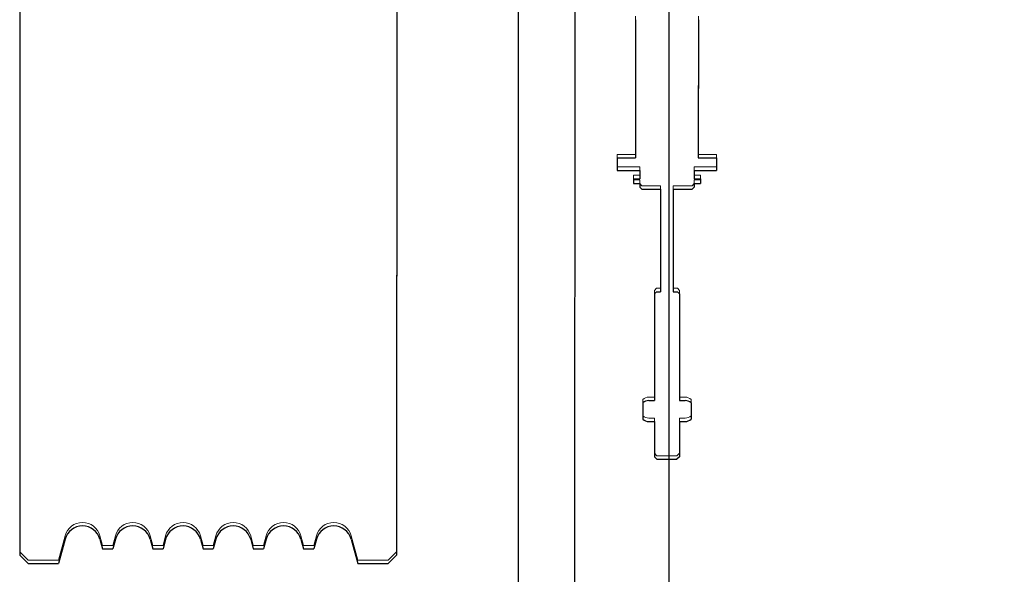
# Model space of a CAD drawing. Header units: millimetres. Extents: x -8642 to 28269, y -6609 to 3701.
# Tile 27 of 256: x -1247 to -1224, y -5043 to -5030. Entities that reach past the tile are written whole.
import ezdxf

# ---------------------------------------------------------------- set-up
doc = ezdxf.new("R2010")
doc.units = ezdxf.units.MM
doc.header["$LTSCALE"] = 1000
doc.header["$MEASUREMENT"] = 0
doc.linetypes.add('rzut 1 pietra$0$ArchiTECH.PC Solid Line Type', pattern=[0])
doc.linetypes.add('SUFIT_1 PIETRO$0$ArchiTECH.PC Solid Line Type', pattern=[0])
doc.layers.add('_Etap_5_opis', color=7, linetype='Continuous', lineweight=30)
doc.layers.add('IS_ARCH', color=254, linetype='Continuous', lineweight=18)
doc.layers.add('SUFIT_1 PIETRO$0$INWENTARYZACJA', color=254, linetype='Continuous')
doc.styles.add('romans1', font='simplex.shx', dxfattribs={"width": 0.8})

msp = doc.modelspace()

# ---------------------------------------------------------------- linework, layer by layer
at = {"layer": 'IS_ARCH', "linetype": 'rzut 1 pietra$0$ArchiTECH.PC Solid Line Type'}
for p, q in [((-1235.314, -4988.247), (-1235.321, -5054.647)), ((-1235.314, -4988.247), (-1235.321, -5054.647)), ((-1235.314, -4988.247), (-1235.321, -5054.647)), ((-1233.964, -4988.297), (-1233.971, -5054.497)), ((-1233.964, -4988.297), (-1233.971, -5054.497)), ((-1233.964, -4988.297), (-1233.971, -5054.497)), ((-1231.715, -4993.147), (-1231.72, -5049.747)), ((-1231.715, -4993.147), (-1231.72, -5049.747)), ((-1231.715, -4993.147), (-1231.72, -5049.747)), ((-1247.215, -5000.546), (-1247.22, -5042.346)), ((-1247.215, -5000.546), (-1247.22, -5042.346)), ((-1247.215, -5000.546), (-1247.22, -5042.346)), ((-1238.215, -5000.547), (-1238.22, -5042.347)), ((-1238.215, -5000.547), (-1238.22, -5042.347)), ((-1238.215, -5000.547), (-1238.22, -5042.347)), ((-1232.515, -5029.555), (-1232.516, -5032.855)), ((-1232.515, -5029.555), (-1232.516, -5032.855)), ((-1232.515, -5029.555), (-1232.516, -5032.855)), ((-1231.015, -5029.555), (-1231.016, -5032.855)), ((-1231.015, -5029.555), (-1231.016, -5032.855)), ((-1231.015, -5029.555), (-1231.016, -5032.855)), ((-1232.951, -5032.855), (-1232.951, -5033.155)), ((-1232.951, -5032.855), (-1232.516, -5032.855)), ((-1232.951, -5032.855), (-1232.951, -5033.155)), ((-1232.951, -5032.855), (-1232.516, -5032.855)), ((-1232.951, -5032.855), (-1232.516, -5032.855)), ((-1232.951, -5032.855), (-1232.951, -5033.155)), ((-1231.016, -5032.855), (-1230.581, -5032.855)), ((-1231.016, -5032.855), (-1230.581, -5032.855)), ((-1231.016, -5032.855), (-1230.581, -5032.855)), ((-1230.581, -5032.855), (-1230.581, -5033.155)), ((-1230.581, -5032.855), (-1230.581, -5033.155)), ((-1230.581, -5032.855), (-1230.581, -5033.155)), ((-1232.951, -5033.155), (-1232.416, -5033.155)), ((-1232.951, -5033.155), (-1232.416, -5033.155)), ((-1232.951, -5033.155), (-1232.416, -5033.155)), ((-1232.566, -5033.355), (-1232.416, -5033.355)), ((-1232.566, -5033.355), (-1232.566, -5033.465)), ((-1232.566, -5033.355), (-1232.416, -5033.355)), ((-1232.566, -5033.355), (-1232.566, -5033.465)), ((-1232.566, -5033.355), (-1232.566, -5033.465)), ((-1232.566, -5033.355), (-1232.416, -5033.355)), ((-1232.416, -5033.155), (-1232.416, -5033.355)), ((-1232.416, -5033.155), (-1232.416, -5033.355)), ((-1232.416, -5033.155), (-1232.416, -5033.355)), ((-1231.116, -5033.155), (-1231.116, -5033.355)), ((-1231.116, -5033.155), (-1230.581, -5033.155)), ((-1231.116, -5033.155), (-1231.116, -5033.355)), ((-1231.116, -5033.155), (-1230.581, -5033.155)), ((-1231.116, -5033.155), (-1230.581, -5033.155)), ((-1231.116, -5033.155), (-1231.116, -5033.355)), ((-1231.116, -5033.355), (-1230.966, -5033.355)), ((-1231.116, -5033.355), (-1230.966, -5033.355)), ((-1231.116, -5033.355), (-1230.966, -5033.355)), ((-1230.966, -5033.355), (-1230.966, -5033.465)), ((-1230.966, -5033.355), (-1230.966, -5033.465)), ((-1230.966, -5033.355), (-1230.966, -5033.465)), ((-1232.566, -5033.465), (-1232.416, -5033.465)), ((-1232.566, -5033.465), (-1232.416, -5033.465)), ((-1232.566, -5033.465), (-1232.416, -5033.465)), ((-1232.416, -5033.465), (-1232.416, -5033.555)), ((-1232.416, -5033.465), (-1232.416, -5033.555)), ((-1232.416, -5033.465), (-1232.416, -5033.555)), ((-1232.416, -5033.555), (-1232.366, -5033.605)), ((-1232.416, -5033.555), (-1232.366, -5033.605)), ((-1232.416, -5033.555), (-1232.366, -5033.605)), ((-1231.116, -5033.555), (-1231.166, -5033.605)), ((-1231.116, -5033.555), (-1231.166, -5033.605)), ((-1231.116, -5033.555), (-1231.166, -5033.605)), ((-1231.116, -5033.465), (-1231.116, -5033.555)), ((-1231.116, -5033.465), (-1230.966, -5033.465)), ((-1231.116, -5033.465), (-1231.116, -5033.555)), ((-1231.116, -5033.465), (-1230.966, -5033.465)), ((-1231.116, -5033.465), (-1230.966, -5033.465)), ((-1231.116, -5033.465), (-1231.116, -5033.555)), ((-1232.366, -5033.605), (-1231.916, -5033.605)), ((-1232.366, -5033.605), (-1231.916, -5033.605)), ((-1232.366, -5033.605), (-1231.916, -5033.605)), ((-1231.916, -5033.605), (-1231.916, -5036.053)), ((-1231.916, -5033.605), (-1231.916, -5036.053)), ((-1231.916, -5033.605), (-1231.916, -5036.053)), ((-1231.616, -5033.605), (-1231.616, -5036.053)), ((-1231.616, -5033.605), (-1231.166, -5033.605)), ((-1231.616, -5033.605), (-1231.616, -5036.053)), ((-1231.616, -5033.605), (-1231.166, -5033.605)), ((-1231.616, -5033.605), (-1231.166, -5033.605)), ((-1231.616, -5033.605), (-1231.616, -5036.053)), ((-1232.016, -5036.053), (-1232.066, -5036.103)), ((-1232.016, -5036.053), (-1232.066, -5036.103)), ((-1232.016, -5036.053), (-1232.066, -5036.103)), ((-1232.066, -5036.103), (-1232.066, -5038.653)), ((-1232.066, -5036.103), (-1232.066, -5038.653)), ((-1232.066, -5036.103), (-1232.066, -5038.653)), ((-1232.016, -5036.053), (-1231.916, -5036.053)), ((-1232.016, -5036.053), (-1231.916, -5036.053)), ((-1232.016, -5036.053), (-1231.916, -5036.053)), ((-1231.616, -5036.053), (-1231.516, -5036.053)), ((-1231.616, -5036.053), (-1231.516, -5036.053)), ((-1231.616, -5036.053), (-1231.516, -5036.053)), ((-1231.516, -5036.053), (-1231.466, -5036.103)), ((-1231.516, -5036.053), (-1231.466, -5036.103)), ((-1231.516, -5036.053), (-1231.466, -5036.103)), ((-1231.466, -5036.103), (-1231.466, -5038.653)), ((-1231.466, -5036.103), (-1231.466, -5038.653)), ((-1231.466, -5036.103), (-1231.466, -5038.653)), ((-1232.344, -5038.707), (-1232.344, -5039.099)), ((-1232.344, -5038.707), (-1232.344, -5039.099)), ((-1232.344, -5038.707), (-1232.344, -5039.099)), ((-1232.199, -5038.653), (-1232.066, -5038.653)), ((-1232.199, -5038.653), (-1232.066, -5038.653)), ((-1232.199, -5038.653), (-1232.066, -5038.653)), ((-1231.466, -5038.653), (-1231.333, -5038.653)), ((-1231.466, -5038.653), (-1231.333, -5038.653)), ((-1231.466, -5038.653), (-1231.333, -5038.653)), ((-1231.189, -5038.707), (-1231.189, -5039.099)), ((-1231.189, -5038.707), (-1231.189, -5039.099)), ((-1231.189, -5038.707), (-1231.189, -5039.099)), ((-1232.199, -5039.153), (-1232.066, -5039.153)), ((-1232.199, -5039.153), (-1232.066, -5039.153)), ((-1232.199, -5039.153), (-1232.066, -5039.153)), ((-1232.066, -5039.153), (-1232.066, -5039.993)), ((-1232.066, -5039.153), (-1232.066, -5039.993)), ((-1232.066, -5039.153), (-1232.066, -5039.993)), ((-1231.466, -5039.153), (-1231.466, -5039.993)), ((-1231.466, -5039.153), (-1231.333, -5039.153)), ((-1231.466, -5039.153), (-1231.466, -5039.993)), ((-1231.466, -5039.153), (-1231.333, -5039.153)), ((-1231.466, -5039.153), (-1231.333, -5039.153)), ((-1231.466, -5039.153), (-1231.466, -5039.993)), ((-1232.066, -5039.993), (-1232.006, -5040.053)), ((-1232.066, -5039.993), (-1232.006, -5040.053)), ((-1232.066, -5039.993), (-1232.006, -5040.053)), ((-1232.006, -5040.053), (-1231.526, -5040.053)), ((-1232.006, -5040.053), (-1231.526, -5040.053)), ((-1232.006, -5040.053), (-1231.526, -5040.053)), ((-1231.466, -5039.993), (-1231.526, -5040.053)), ((-1231.466, -5039.993), (-1231.526, -5040.053)), ((-1231.466, -5039.993), (-1231.526, -5040.053)), ((-1246.135, -5041.965), (-1246.291, -5042.546)), ((-1246.135, -5041.965), (-1246.291, -5042.546)), ((-1246.135, -5041.965), (-1246.291, -5042.546)), ((-1245.304, -5041.965), (-1245.242, -5042.196)), ((-1245.304, -5041.965), (-1245.242, -5042.196)), ((-1245.304, -5041.965), (-1245.242, -5042.196)), ((-1244.935, -5041.965), (-1244.997, -5042.196)), ((-1244.935, -5041.965), (-1244.997, -5042.196)), ((-1244.935, -5041.965), (-1244.997, -5042.196)), ((-1244.104, -5041.965), (-1244.042, -5042.196)), ((-1244.104, -5041.965), (-1244.042, -5042.196)), ((-1244.104, -5041.965), (-1244.042, -5042.196)), ((-1243.735, -5041.965), (-1243.797, -5042.196)), ((-1243.735, -5041.965), (-1243.797, -5042.196)), ((-1243.735, -5041.965), (-1243.797, -5042.196)), ((-1242.904, -5041.965), (-1242.842, -5042.196)), ((-1242.904, -5041.965), (-1242.842, -5042.196)), ((-1242.904, -5041.965), (-1242.842, -5042.196)), ((-1242.535, -5041.965), (-1242.597, -5042.196)), ((-1242.535, -5041.965), (-1242.597, -5042.196)), ((-1242.535, -5041.965), (-1242.597, -5042.196)), ((-1241.704, -5041.965), (-1241.642, -5042.196)), ((-1241.704, -5041.965), (-1241.642, -5042.196)), ((-1241.704, -5041.965), (-1241.642, -5042.196)), ((-1241.335, -5041.965), (-1241.397, -5042.196)), ((-1241.335, -5041.965), (-1241.397, -5042.196)), ((-1241.335, -5041.965), (-1241.397, -5042.196)), ((-1240.504, -5041.965), (-1240.442, -5042.196)), ((-1240.504, -5041.965), (-1240.442, -5042.196)), ((-1240.504, -5041.965), (-1240.442, -5042.196)), ((-1240.135, -5041.965), (-1240.197, -5042.196)), ((-1240.135, -5041.965), (-1240.197, -5042.196)), ((-1240.135, -5041.965), (-1240.197, -5042.196)), ((-1239.304, -5041.965), (-1239.148, -5042.547)), ((-1239.304, -5041.965), (-1239.148, -5042.547)), ((-1239.304, -5041.965), (-1239.148, -5042.547)), ((-1245.242, -5042.196), (-1244.997, -5042.196)), ((-1245.242, -5042.196), (-1244.997, -5042.196)), ((-1245.242, -5042.196), (-1244.997, -5042.196)), ((-1244.042, -5042.196), (-1243.797, -5042.196)), ((-1244.042, -5042.196), (-1243.797, -5042.196)), ((-1244.042, -5042.196), (-1243.797, -5042.196)), ((-1242.842, -5042.196), (-1242.597, -5042.196)), ((-1242.842, -5042.196), (-1242.597, -5042.196)), ((-1242.842, -5042.196), (-1242.597, -5042.196)), ((-1241.642, -5042.196), (-1241.397, -5042.196)), ((-1241.642, -5042.196), (-1241.397, -5042.196)), ((-1241.642, -5042.196), (-1241.397, -5042.196)), ((-1240.442, -5042.196), (-1240.197, -5042.196)), ((-1240.442, -5042.196), (-1240.197, -5042.196)), ((-1240.442, -5042.196), (-1240.197, -5042.196)), ((-1247.22, -5042.346), (-1247.02, -5042.546)), ((-1247.22, -5042.346), (-1247.02, -5042.546)), ((-1247.22, -5042.346), (-1247.02, -5042.546)), ((-1238.22, -5042.347), (-1238.42, -5042.547)), ((-1238.22, -5042.347), (-1238.42, -5042.547)), ((-1238.22, -5042.347), (-1238.42, -5042.547)), ((-1247.02, -5042.546), (-1246.291, -5042.546)), ((-1247.02, -5042.546), (-1246.291, -5042.546)), ((-1247.02, -5042.546), (-1246.291, -5042.546)), ((-1239.148, -5042.547), (-1238.42, -5042.547)), ((-1239.148, -5042.547), (-1238.42, -5042.547)), ((-1239.148, -5042.547), (-1238.42, -5042.547))]:
    msp.add_line(p, q, dxfattribs=at)
for centre, radius, start, end in [((-1232.199, -5038.874), 0.221, 90, 130.8768), ((-1231.333, -5038.874), 0.221, 49.112, 90), ((-1232.199, -5038.933), 0.221, 229.112, 270), ((-1231.333, -5038.933), 0.221, 270, 310.8768), ((-1245.72, -5042.076), 0.43, 90, 164.9944), ((-1245.72, -5042.076), 0.43, 14.9944, 90), ((-1244.52, -5042.076), 0.43, 90, 164.9944), ((-1244.52, -5042.076), 0.43, 14.9944, 90), ((-1243.32, -5042.076), 0.43, 90, 164.9944), ((-1243.32, -5042.076), 0.43, 14.9944, 90), ((-1242.12, -5042.076), 0.43, 90, 164.9944), ((-1242.12, -5042.076), 0.43, 14.9944, 90), ((-1240.92, -5042.076), 0.43, 90, 164.9944), ((-1240.92, -5042.076), 0.43, 14.9944, 90), ((-1239.72, -5042.076), 0.43, 90, 164.9944), ((-1239.72, -5042.076), 0.43, 14.9944, 90)]:
    msp.add_arc(centre, radius, start, end, dxfattribs=at)
at = {"layer": 'SUFIT_1 PIETRO$0$INWENTARYZACJA', "linetype": 'SUFIT_1 PIETRO$0$ArchiTECH.PC Solid Line Type'}
for p, q in [((-1235.314, -4988.331), (-1235.321, -5054.731)), ((-1235.314, -4988.331), (-1235.321, -5054.731)), ((-1235.314, -4988.331), (-1235.321, -5054.731)), ((-1233.964, -4988.381), (-1233.971, -5054.581)), ((-1233.964, -4988.381), (-1233.971, -5054.581)), ((-1233.964, -4988.381), (-1233.971, -5054.581)), ((-1231.715, -4993.231), (-1231.72, -5049.831)), ((-1231.715, -4993.231), (-1231.72, -5049.831)), ((-1231.715, -4993.231), (-1231.72, -5049.831)), ((-1247.215, -5000.63), (-1247.22, -5042.43)), ((-1247.215, -5000.63), (-1247.22, -5042.43)), ((-1247.215, -5000.63), (-1247.22, -5042.43)), ((-1238.215, -5000.63), (-1238.22, -5042.43)), ((-1238.215, -5000.63), (-1238.22, -5042.43)), ((-1238.215, -5000.63), (-1238.22, -5042.43)), ((-1232.515, -5029.639), (-1232.516, -5032.939)), ((-1232.515, -5029.639), (-1232.516, -5032.939)), ((-1232.515, -5029.639), (-1232.516, -5032.939)), ((-1231.015, -5029.639), (-1231.016, -5032.939)), ((-1231.015, -5029.639), (-1231.016, -5032.939)), ((-1231.015, -5029.639), (-1231.016, -5032.939)), ((-1232.951, -5032.939), (-1232.951, -5033.239)), ((-1232.951, -5032.939), (-1232.516, -5032.939)), ((-1232.951, -5032.939), (-1232.516, -5032.939)), ((-1232.951, -5032.939), (-1232.951, -5033.239)), ((-1232.951, -5032.939), (-1232.516, -5032.939)), ((-1232.951, -5032.939), (-1232.951, -5033.239)), ((-1231.016, -5032.939), (-1230.581, -5032.939)), ((-1231.016, -5032.939), (-1230.581, -5032.939)), ((-1231.016, -5032.939), (-1230.581, -5032.939)), ((-1230.581, -5032.939), (-1230.581, -5033.239)), ((-1230.581, -5032.939), (-1230.581, -5033.239)), ((-1230.581, -5032.939), (-1230.581, -5033.239)), ((-1232.951, -5033.239), (-1232.416, -5033.239)), ((-1232.951, -5033.239), (-1232.416, -5033.239)), ((-1232.951, -5033.239), (-1232.416, -5033.239)), ((-1232.416, -5033.239), (-1232.416, -5033.439)), ((-1232.416, -5033.239), (-1232.416, -5033.439)), ((-1232.416, -5033.239), (-1232.416, -5033.439)), ((-1231.116, -5033.239), (-1231.116, -5033.439)), ((-1231.116, -5033.239), (-1230.581, -5033.239)), ((-1231.116, -5033.239), (-1230.581, -5033.239)), ((-1231.116, -5033.239), (-1231.116, -5033.439)), ((-1231.116, -5033.239), (-1230.581, -5033.239)), ((-1231.116, -5033.239), (-1231.116, -5033.439)), ((-1232.566, -5033.439), (-1232.416, -5033.439)), ((-1232.566, -5033.439), (-1232.566, -5033.549)), ((-1232.566, -5033.439), (-1232.566, -5033.549)), ((-1232.566, -5033.439), (-1232.416, -5033.439)), ((-1232.566, -5033.439), (-1232.566, -5033.549)), ((-1232.566, -5033.439), (-1232.416, -5033.439)), ((-1232.566, -5033.549), (-1232.416, -5033.549)), ((-1232.566, -5033.549), (-1232.416, -5033.549)), ((-1232.566, -5033.549), (-1232.416, -5033.549)), ((-1232.416, -5033.549), (-1232.416, -5033.639)), ((-1232.416, -5033.549), (-1232.416, -5033.639)), ((-1232.416, -5033.549), (-1232.416, -5033.639)), ((-1231.116, -5033.439), (-1230.966, -5033.439)), ((-1231.116, -5033.439), (-1230.966, -5033.439)), ((-1231.116, -5033.439), (-1230.966, -5033.439)), ((-1231.116, -5033.549), (-1231.116, -5033.639)), ((-1231.116, -5033.549), (-1230.966, -5033.549)), ((-1231.116, -5033.549), (-1230.966, -5033.549)), ((-1231.116, -5033.549), (-1231.116, -5033.639)), ((-1231.116, -5033.549), (-1230.966, -5033.549)), ((-1231.116, -5033.549), (-1231.116, -5033.639)), ((-1230.966, -5033.439), (-1230.966, -5033.549)), ((-1230.966, -5033.439), (-1230.966, -5033.549)), ((-1230.966, -5033.439), (-1230.966, -5033.549)), ((-1232.416, -5033.639), (-1232.366, -5033.689)), ((-1232.416, -5033.639), (-1232.366, -5033.689)), ((-1232.416, -5033.639), (-1232.366, -5033.689)), ((-1232.366, -5033.689), (-1231.916, -5033.689)), ((-1232.366, -5033.689), (-1231.916, -5033.689)), ((-1232.366, -5033.689), (-1231.916, -5033.689)), ((-1231.916, -5033.689), (-1231.916, -5036.137)), ((-1231.916, -5033.689), (-1231.916, -5036.137)), ((-1231.916, -5033.689), (-1231.916, -5036.137)), ((-1231.616, -5033.689), (-1231.616, -5036.137)), ((-1231.616, -5033.689), (-1231.166, -5033.689)), ((-1231.616, -5033.689), (-1231.166, -5033.689)), ((-1231.616, -5033.689), (-1231.616, -5036.137)), ((-1231.616, -5033.689), (-1231.166, -5033.689)), ((-1231.616, -5033.689), (-1231.616, -5036.137)), ((-1231.116, -5033.639), (-1231.166, -5033.689)), ((-1231.116, -5033.639), (-1231.166, -5033.689)), ((-1231.116, -5033.639), (-1231.166, -5033.689)), ((-1232.016, -5036.137), (-1232.066, -5036.187)), ((-1232.016, -5036.137), (-1232.066, -5036.187)), ((-1232.016, -5036.137), (-1232.066, -5036.187)), ((-1232.066, -5036.187), (-1232.066, -5038.737)), ((-1232.066, -5036.187), (-1232.066, -5038.737)), ((-1232.066, -5036.187), (-1232.066, -5038.737)), ((-1232.016, -5036.137), (-1231.916, -5036.137)), ((-1232.016, -5036.137), (-1231.916, -5036.137)), ((-1232.016, -5036.137), (-1231.916, -5036.137)), ((-1231.616, -5036.137), (-1231.516, -5036.137)), ((-1231.616, -5036.137), (-1231.516, -5036.137)), ((-1231.616, -5036.137), (-1231.516, -5036.137)), ((-1231.516, -5036.137), (-1231.466, -5036.187)), ((-1231.516, -5036.137), (-1231.466, -5036.187)), ((-1231.516, -5036.137), (-1231.466, -5036.187)), ((-1231.466, -5036.187), (-1231.466, -5038.737)), ((-1231.466, -5036.187), (-1231.466, -5038.737)), ((-1231.466, -5036.187), (-1231.466, -5038.737)), ((-1232.199, -5038.737), (-1232.066, -5038.737)), ((-1232.199, -5038.737), (-1232.066, -5038.737)), ((-1232.199, -5038.737), (-1232.066, -5038.737)), ((-1231.466, -5038.737), (-1231.333, -5038.737)), ((-1231.466, -5038.737), (-1231.333, -5038.737)), ((-1231.466, -5038.737), (-1231.333, -5038.737)), ((-1232.344, -5038.791), (-1232.344, -5039.183)), ((-1232.344, -5038.791), (-1232.344, -5039.183)), ((-1232.344, -5038.791), (-1232.344, -5039.183)), ((-1231.189, -5038.791), (-1231.189, -5039.183)), ((-1231.189, -5038.791), (-1231.189, -5039.183)), ((-1231.189, -5038.791), (-1231.189, -5039.183)), ((-1232.199, -5039.237), (-1232.066, -5039.237)), ((-1232.199, -5039.237), (-1232.066, -5039.237)), ((-1232.199, -5039.237), (-1232.066, -5039.237)), ((-1232.066, -5039.237), (-1232.066, -5040.077)), ((-1232.066, -5039.237), (-1232.066, -5040.077)), ((-1232.066, -5039.237), (-1232.066, -5040.077)), ((-1231.466, -5039.237), (-1231.466, -5040.077)), ((-1231.466, -5039.237), (-1231.333, -5039.237)), ((-1231.466, -5039.237), (-1231.333, -5039.237)), ((-1231.466, -5039.237), (-1231.466, -5040.077)), ((-1231.466, -5039.237), (-1231.333, -5039.237)), ((-1231.466, -5039.237), (-1231.466, -5040.077)), ((-1232.066, -5040.077), (-1232.006, -5040.137)), ((-1232.066, -5040.077), (-1232.006, -5040.137)), ((-1232.066, -5040.077), (-1232.006, -5040.137)), ((-1232.006, -5040.137), (-1231.526, -5040.137)), ((-1232.006, -5040.137), (-1231.526, -5040.137)), ((-1232.006, -5040.137), (-1231.526, -5040.137)), ((-1231.466, -5040.077), (-1231.526, -5040.137)), ((-1231.466, -5040.077), (-1231.526, -5040.137)), ((-1231.466, -5040.077), (-1231.526, -5040.137)), ((-1246.135, -5042.048), (-1246.291, -5042.63)), ((-1246.135, -5042.048), (-1246.291, -5042.63)), ((-1246.135, -5042.048), (-1246.291, -5042.63)), ((-1245.304, -5042.049), (-1245.242, -5042.28)), ((-1245.304, -5042.049), (-1245.242, -5042.28)), ((-1245.304, -5042.049), (-1245.242, -5042.28)), ((-1244.935, -5042.049), (-1244.997, -5042.28)), ((-1244.935, -5042.049), (-1244.997, -5042.28)), ((-1244.935, -5042.049), (-1244.997, -5042.28)), ((-1244.104, -5042.049), (-1244.042, -5042.28)), ((-1244.104, -5042.049), (-1244.042, -5042.28)), ((-1244.104, -5042.049), (-1244.042, -5042.28)), ((-1243.735, -5042.049), (-1243.797, -5042.28)), ((-1243.735, -5042.049), (-1243.797, -5042.28)), ((-1243.735, -5042.049), (-1243.797, -5042.28)), ((-1242.904, -5042.049), (-1242.842, -5042.28)), ((-1242.904, -5042.049), (-1242.842, -5042.28)), ((-1242.904, -5042.049), (-1242.842, -5042.28)), ((-1242.535, -5042.049), (-1242.597, -5042.28)), ((-1242.535, -5042.049), (-1242.597, -5042.28)), ((-1242.535, -5042.049), (-1242.597, -5042.28)), ((-1241.704, -5042.049), (-1241.642, -5042.28)), ((-1241.704, -5042.049), (-1241.642, -5042.28)), ((-1241.704, -5042.049), (-1241.642, -5042.28)), ((-1241.335, -5042.049), (-1241.397, -5042.28)), ((-1241.335, -5042.049), (-1241.397, -5042.28)), ((-1241.335, -5042.049), (-1241.397, -5042.28)), ((-1240.504, -5042.049), (-1240.442, -5042.28)), ((-1240.504, -5042.049), (-1240.442, -5042.28)), ((-1240.504, -5042.049), (-1240.442, -5042.28)), ((-1240.135, -5042.049), (-1240.197, -5042.28)), ((-1240.135, -5042.049), (-1240.197, -5042.28)), ((-1240.135, -5042.049), (-1240.197, -5042.28)), ((-1239.304, -5042.049), (-1239.149, -5042.63)), ((-1239.304, -5042.049), (-1239.149, -5042.63)), ((-1239.304, -5042.049), (-1239.149, -5042.63)), ((-1245.242, -5042.28), (-1244.997, -5042.28)), ((-1245.242, -5042.28), (-1244.997, -5042.28)), ((-1245.242, -5042.28), (-1244.997, -5042.28)), ((-1244.042, -5042.28), (-1243.797, -5042.28)), ((-1244.042, -5042.28), (-1243.797, -5042.28)), ((-1244.042, -5042.28), (-1243.797, -5042.28)), ((-1242.842, -5042.28), (-1242.597, -5042.28)), ((-1242.842, -5042.28), (-1242.597, -5042.28)), ((-1242.842, -5042.28), (-1242.597, -5042.28)), ((-1241.642, -5042.28), (-1241.397, -5042.28)), ((-1241.642, -5042.28), (-1241.397, -5042.28)), ((-1241.642, -5042.28), (-1241.397, -5042.28)), ((-1240.442, -5042.28), (-1240.197, -5042.28)), ((-1240.442, -5042.28), (-1240.197, -5042.28)), ((-1240.442, -5042.28), (-1240.197, -5042.28)), ((-1247.22, -5042.43), (-1247.02, -5042.63)), ((-1247.22, -5042.43), (-1247.02, -5042.63)), ((-1247.22, -5042.43), (-1247.02, -5042.63)), ((-1238.22, -5042.43), (-1238.42, -5042.63)), ((-1238.22, -5042.43), (-1238.42, -5042.63)), ((-1238.22, -5042.43), (-1238.42, -5042.63)), ((-1247.02, -5042.63), (-1246.291, -5042.63)), ((-1247.02, -5042.63), (-1246.291, -5042.63)), ((-1247.02, -5042.63), (-1246.291, -5042.63)), ((-1239.149, -5042.63), (-1238.42, -5042.63)), ((-1239.149, -5042.63), (-1238.42, -5042.63)), ((-1239.149, -5042.63), (-1238.42, -5042.63))]:
    msp.add_line(p, q, dxfattribs=at)
for centre, radius, start, end in [((-1232.199, -5038.957), 0.221, 90, 130.8768), ((-1231.333, -5038.958), 0.221, 49.112, 90), ((-1232.199, -5039.016), 0.221, 229.112, 270), ((-1231.333, -5039.016), 0.221, 270, 310.8768), ((-1245.72, -5042.16), 0.43, 90, 164.9944), ((-1245.72, -5042.16), 0.43, 14.9944, 90), ((-1244.52, -5042.16), 0.43, 90, 164.9944), ((-1244.52, -5042.16), 0.43, 14.9944, 90), ((-1243.32, -5042.16), 0.43, 90, 164.9944), ((-1243.32, -5042.16), 0.43, 14.9944, 90), ((-1242.12, -5042.16), 0.43, 90, 164.9944), ((-1242.12, -5042.16), 0.43, 14.9944, 90), ((-1240.92, -5042.16), 0.43, 90, 164.9944), ((-1240.92, -5042.16), 0.43, 14.9944, 90), ((-1239.72, -5042.16), 0.43, 90, 164.9944), ((-1239.72, -5042.16), 0.43, 14.9944, 90)]:
    msp.add_arc(centre, radius, start, end, dxfattribs=at)

# ---------------------------------------------------------------- texts
at = {"layer": '_Etap_5_opis', "style": 'romans1', "width": 0.5}
msp.add_text('proj.JW w nowej', height=27, rotation=359.9189, dxfattribs=at).set_placement((-1238.799, -5061.168))

doc.saveas('drawing.dxf')
